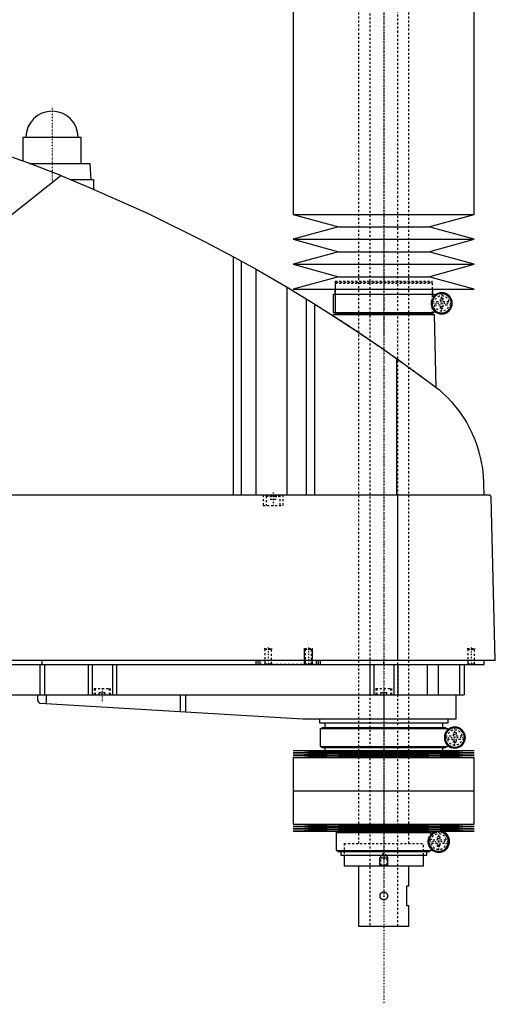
# Model space of a CAD drawing. Extents: x -156 to 906, y -136 to 719.
# Tile 4 of 5: x 669 to 906, y -136 to 353. Entities that reach past the tile are written whole.
import ezdxf

# ---------------------------------------------------------------- set-up
doc = ezdxf.new("R2010")
doc.units = 0
doc.linetypes.add('CENTER', pattern=[1.5, 0.45, -0.5, 0.05, -0.5])
doc.linetypes.add('DASHED', pattern=[2, 1, -1])
for name, color, linetype in [('AM_0', 7, 'CONTINUOUS'), ('AM_10', 7, 'CONTINUOUS'), ('AM_3', 7, 'DASHED'), ('AM_7', 7, 'CENTER')]:
    doc.layers.add(name, color=color, linetype=linetype)

msp = doc.modelspace()

# ---------------------------------------------------------------- linework, layer by layer
at = {"layer": 'AM_0', "color": 7, "linetype": 'CONTINUOUS'}
for p, q in [((805, 435.75), (805, 256.2)), ((895, 256.2), (895, 435.75)), ((670.5, 294.5), (670.5, 282.67)), ((670.5, 294.5), (699.5, 294.5)), ((699.5, 281.5), (699.5, 294.5)), ((673.65, 281.5), (704, 281.5)), ((704.5, 273.5), (704, 281.5)), ((545.22, 161.75), (689.33, 275.44)), ((694.16, 273.5), (705.65, 273.5)), ((705.65, 273.5), (705.65, 268.73)), ((805, 256.2), (827.5, 250)), ((805, 256.2), (895, 256.2)), ((872.5, 250), (895, 256.2)), ((827.5, 250), (805, 243.8)), ((827.5, 250), (872.5, 250)), ((895, 243.8), (872.5, 250)), ((805, 243.8), (827.5, 237.6)), ((805, 243.8), (895, 243.8)), ((872.5, 237.6), (895, 243.8)), ((775.22, 116.6), (775.22, 235.17)), ((775.22, 235.17), (786.56, 228.89)), ((827.5, 237.6), (805, 231.4)), ((827.5, 237.6), (872.5, 237.6)), ((895, 231.4), (872.5, 237.6)), ((779.22, 116.6), (779.22, 232.98)), ((805, 231.4), (827.5, 225.2)), ((805, 231.4), (895, 231.4)), ((872.5, 225.2), (895, 231.4)), ((786.56, 116.6), (786.56, 228.89)), ((786.56, 228.89), (801.96, 219.97)), ((827.5, 225.2), (805, 219)), ((827.5, 225.2), (872.5, 225.2)), ((895, 219), (872.5, 225.2)), ((801.96, 116.6), (801.96, 219.97)), ((801.96, 219.97), (815.65, 211.64)), ((805, 219), (895, 219)), ((824.85, 216.5), (824.85, 207.5)), ((824.85, 216.5), (875.15, 216.5)), ((825.65, 219), (825.65, 216.5)), ((874.35, 216.5), (874.35, 219)), ((875.15, 215.06), (875.15, 216.5)), ((811.52, 116.6), (811.52, 214.2)), ((815.65, 116.6), (815.65, 211.64)), ((874.16, 211), (874.16, 213)), ((824.83, 206.5), (824.81, 205.86)), ((824.83, 206.5), (875.17, 206.5)), ((824.85, 207.5), (875.15, 207.5)), ((825.65, 207.5), (825.65, 207)), ((825.65, 207), (874.35, 207)), ((825.83, 207), (825.83, 206.5)), ((874.17, 206.5), (874.17, 207)), ((874.35, 207), (874.35, 207.5)), ((875.15, 207.5), (875.15, 208.94)), ((876.04, 170.15), (875.17, 206.5)), ((856.53, 116.6), (856.53, 184.45)), ((899.63, 122.62), (899.77, 116.6)), ((902.45, 116.6), (332.05, 116.6)), ((857.01, 34.5), (857.01, 116.6)), ((905.5, 34.5), (903.45, 115.63)), ((905.5, 34.5), (328.96, 34.5)), ((680, 32.5), (680, 34.5)), ((786.5, 32.5), (786.5, 34.5)), ((787.5, 32.5), (787.5, 34.5)), ((788.5, 32.5), (788.5, 34.5)), ((816.5, 32.5), (816.5, 34.5)), ((817.5, 32.5), (817.5, 34.5)), ((818.5, 32.5), (818.5, 34.5)), ((850, 32.5), (850, 34.5)), ((900, 32.5), (900, 34.5)), ((360, 32.5), (900, 32.5)), ((678.85, 32.5), (678.85, 17.5)), ((681.18, 32.5), (681.18, 17.5)), ((703, 32.5), (703, 17.5)), ((705, 32.5), (705, 17.5)), ((715, 32.5), (715, 17.5)), ((717, 32.5), (717, 17.5)), ((843, 32.5), (843, 17.5)), ((845, 32.5), (845, 17.5)), ((855, 32.5), (855, 17.5)), ((857, 32.5), (857, 17.5)), ((871.56, 32.5), (871.56, 17.5)), ((877.09, 32.5), (877.09, 17.5)), ((887.69, 32.5), (887.69, 17.5)), ((890, 32.5), (890, 17.5)), ((582, 17.5), (890, 17.5)), ((677.8, 17.5), (677.8, 14.74)), ((682.14, 17.5), (682.14, 13.1)), ((748.68, 17.5), (748.68, 9.14)), ((751.33, 17.5), (751.33, 8.99)), ((850, 17.5), (850, 5.5)), ((886, 5.5), (886, 17.5)), ((679.14, 13.27), (809.7, 5.52)), ((810.3, 5.5), (886, 5.5)), ((818, 5.5), (818, 3.5)), ((882, 3.5), (882, 5.5)), ((818, 3.5), (882, 3.5)), ((818.35, 0.7), (818.35, -8.3)), ((818.35, 0.7), (881.65, 0.7)), ((819.15, 1.2), (819.15, 0.7)), ((819.15, 1.2), (880.85, 1.2)), ((820.65, 3.5), (820.65, 1.2)), ((879.35, 1.2), (879.35, 3.5)), ((880.85, 0.7), (880.85, 1.2)), ((881.65, -0.74), (881.65, 0.7)), ((880.87, -5.51), (880.87, -2.09)), ((818.35, -8.3), (881.65, -8.3)), ((819.15, -8.3), (819.15, -8.8)), ((819.15, -8.8), (880.85, -8.8)), ((820.65, -8.8), (820.65, -10.25)), ((879.35, -10.25), (879.35, -8.8)), ((880.85, -8.8), (880.85, -8.3)), ((881.65, -8.3), (881.65, -6.86)), ((805, -10.25), (827.5, -10.82)), ((805, -10.25), (895, -10.25)), ((827.5, -10.82), (805, -11.39)), ((805, -11.39), (827.5, -11.96)), ((805, -11.39), (895, -11.39)), ((827.5, -11.96), (805, -12.53)), ((805, -12.53), (827.5, -13.1)), ((805, -12.53), (895, -12.53)), ((827.5, -13.1), (805, -13.67)), ((805, -13.67), (805, -30.25)), ((805, -13.67), (895, -13.67)), ((827.5, -10.82), (872.5, -10.82)), ((827.5, -11.96), (872.5, -11.96)), ((827.5, -13.1), (872.5, -13.1)), ((872.5, -10.82), (895, -10.25)), ((895, -11.39), (872.5, -10.82)), ((872.5, -11.96), (895, -11.39)), ((895, -12.53), (872.5, -11.96)), ((872.5, -13.1), (895, -12.53)), ((895, -13.67), (872.5, -13.1)), ((895, -30.25), (895, -13.67)), ((805, -30.25), (895, -30.25)), ((805, -30.25), (805, -46.83)), ((805, -30.25), (895, -30.25)), ((895, -46.83), (895, -30.25)), ((805, -46.83), (827.5, -47.4)), ((805, -46.83), (895, -46.83)), ((827.5, -47.4), (805, -47.97)), ((805, -47.97), (827.5, -48.54)), ((805, -47.97), (895, -47.97)), ((827.5, -48.54), (805, -49.11)), ((827.5, -47.4), (872.5, -47.4)), ((827.5, -48.54), (872.5, -48.54)), ((872.5, -47.4), (895, -46.83)), ((895, -47.97), (872.5, -47.4)), ((872.5, -48.54), (895, -47.97)), ((895, -49.11), (872.5, -48.54)), ((805, -49.11), (827.5, -49.68)), ((805, -49.11), (895, -49.11)), ((827.5, -49.68), (805, -50.25)), ((805, -50.25), (895, -50.25)), ((826.35, -51), (826.35, -60)), ((826.35, -51), (873.65, -51)), ((827.15, -50.5), (827.15, -51)), ((827.15, -50.5), (872.85, -50.5)), ((827.5, -49.68), (872.5, -49.68)), ((828.65, -50.25), (828.65, -50.5)), ((871.35, -50.5), (871.35, -50.25)), ((872.5, -49.68), (895, -49.11)), ((895, -50.25), (872.5, -49.68)), ((872.85, -51), (872.85, -50.5)), ((873.65, -52.44), (873.65, -51)), ((872.59, -56.12), (872.59, -54.88)), ((873.65, -60), (873.65, -58.56)), ((826.35, -60), (873.65, -60)), ((827.15, -60), (827.15, -60.5)), ((827.15, -60.5), (872.85, -60.5)), ((828.65, -60.5), (828.65, -62.2)), ((828.65, -62.2), (871.35, -62.2)), ((830.25, -62.2), (830.25, -67.5)), ((869.75, -67.5), (869.75, -62.2)), ((871.35, -62.2), (871.35, -60.5)), ((872.85, -60.5), (872.85, -60)), ((830.25, -67.5), (869.75, -67.5)), ((837.5, -67.5), (837.5, -97.5)), ((862.5, -77.5), (862.5, -67.5)), ((861.5, -77.5), (862.5, -77.5)), ((861.5, -87.5), (861.5, -77.5)), ((862.5, -87.5), (861.5, -87.5)), ((862.5, -97.5), (862.5, -87.5)), ((837.5, -97.5), (862.5, -97.5))]:
    msp.add_line(p, q, dxfattribs=at)
for points in [[(689.33, 275.44, 0), (673.4, 281.59, 0), (641.19, 292.86, 0), (608.52, 302.74, 0), (592.03, 307.16, 0)], [(689.33, 275.44, 0), (703.96, 269.45, 0), (732.87, 256.58, 0), (761.24, 242.59, 0), (775.22, 235.17, 0)], [(815.65, 211.64, 0), (822.58, 207.29, 0), (836.3, 198.36, 0), (849.84, 189.16, 0), (856.53, 184.45, 0)], [(856.53, 184.45, 0), (857.18, 184, 0), (858.46, 183.08, 0), (859.75, 182.16, 0), (860.38, 181.7, 0), (861.02, 181.24, 0), (862.29, 180.33, 0), (863.54, 179.42, 0), (864.79, 178.51, 0), (866.03, 177.6, 0), (867.25, 176.7, 0), (867.86, 176.26, 0), (868.47, 175.81, 0), (869.67, 174.92, 0), (870.86, 174.04, 0), (872.03, 173.16, 0), (873.19, 172.3, 0), (874.33, 171.44, 0), (874.89, 171.01, 0), (875.45, 170.59, 0), (876.56, 169.75, 0), (877.65, 168.93, 0), (878.19, 168.52, 0)], [(878.19, 168.52, 0), (879.41, 167.42, 0), (881.74, 165.15, 0), (883.91, 162.81, 0), (884.94, 161.61, 0), (885.93, 160.4, 0), (887.8, 157.92, 0), (889.52, 155.41, 0), (891.09, 152.85, 0), (892.52, 150.27, 0), (893.8, 147.67, 0), (894.38, 146.37, 0), (894.93, 145.07, 0), (895.93, 142.48, 0), (896.8, 139.89, 0), (897.54, 137.32, 0), (898.16, 134.76, 0), (898.67, 132.21, 0), (898.88, 130.94, 0), (899.07, 129.67, 0), (899.26, 128.15, 0), (899.31, 127.72, 0), (899.35, 127.27, 0), (899.37, 127.05, 0), (899.39, 126.83, 0), (899.43, 126.37, 0), (899.47, 125.91, 0), (899.5, 125.44, 0), (899.53, 124.96, 0), (899.56, 124.47, 0), (899.58, 124.22, 0), (899.59, 123.97, 0), (899.61, 123.44, 0), (899.63, 122.9, 0), (899.63, 122.62, 0)], [(903.45, 115.63, 0), (903.45, 115.63, 0), (903.45, 115.63, 0), (903.45, 115.64, 0), (903.45, 115.64, 0), (903.45, 115.64, 0), (903.45, 115.65, 0), (903.45, 115.65, 0), (903.45, 115.66, 0), (903.45, 115.67, 0), (903.45, 115.67, 0), (903.45, 115.67, 0), (903.45, 115.68, 0), (903.45, 115.68, 0), (903.45, 115.69, 0), (903.45, 115.69, 0), (903.45, 115.7, 0), (903.44, 115.7, 0), (903.44, 115.71, 0), (903.44, 115.71, 0), (903.44, 115.71, 0), (903.44, 115.72, 0), (903.44, 115.72, 0), (903.44, 115.72, 0), (903.44, 115.73, 0), (903.44, 115.73, 0), (903.44, 115.74, 0), (903.44, 115.74, 0), (903.44, 115.74, 0), (903.44, 115.75, 0), (903.44, 115.75, 0), (903.44, 115.76, 0), (903.44, 115.76, 0), (903.44, 115.77, 0), (903.44, 115.77, 0), (903.43, 115.77, 0), (903.43, 115.78, 0), (903.43, 115.79, 0), (903.43, 115.82, 0), (903.42, 115.84, 0), (903.41, 115.87, 0), (903.41, 115.88, 0), (903.41, 115.89, 0), (903.4, 115.91, 0), (903.39, 115.93, 0), (903.39, 115.95, 0), (903.38, 115.97, 0), (903.37, 115.99, 0), (903.37, 116, 0), (903.36, 116.01, 0), (903.35, 116.03, 0), (903.35, 116.04, 0), (903.34, 116.05, 0), (903.34, 116.06, 0), (903.33, 116.08, 0), (903.32, 116.09, 0), (903.32, 116.1, 0), (903.31, 116.11, 0), (903.3, 116.12, 0), (903.3, 116.13, 0), (903.27, 116.18, 0), (903.21, 116.24, 0), (903.16, 116.3, 0), (903.1, 116.36, 0), (903.05, 116.4, 0), (903.02, 116.42, 0), (902.99, 116.44, 0), (902.93, 116.48, 0), (902.86, 116.51, 0), (902.8, 116.54, 0), (902.74, 116.56, 0), (902.67, 116.57, 0), (902.64, 116.58, 0), (902.61, 116.59, 0), (902.54, 116.6, 0), (902.48, 116.6, 0), (902.45, 116.6, 0)], [(677.8, 14.74, 0), (677.8, 14.74, 0), (677.8, 14.73, 0), (677.8, 14.73, 0), (677.8, 14.73, 0), (677.8, 14.73, 0), (677.8, 14.72, 0), (677.8, 14.72, 0), (677.81, 14.71, 0), (677.81, 14.7, 0), (677.81, 14.69, 0), (677.81, 14.69, 0), (677.81, 14.68, 0), (677.82, 14.67, 0), (677.82, 14.66, 0), (677.82, 14.65, 0), (677.83, 14.64, 0), (677.83, 14.62, 0), (677.83, 14.62, 0), (677.83, 14.61, 0), (677.84, 14.6, 0), (677.84, 14.58, 0), (677.84, 14.58, 0), (677.86, 14.53, 0), (677.89, 14.44, 0), (677.93, 14.34, 0), (677.98, 14.24, 0), (678.04, 14.14, 0), (678.11, 14.04, 0), (678.14, 13.99, 0), (678.18, 13.94, 0), (678.26, 13.84, 0), (678.35, 13.75, 0), (678.45, 13.66, 0), (678.56, 13.57, 0), (678.67, 13.49, 0), (678.73, 13.46, 0), (678.8, 13.42, 0), (678.93, 13.36, 0), (679.07, 13.3, 0), (679.14, 13.27, 0)], [(850, -84.5, 0), (849.97, -84.5, 0), (849.92, -84.5, 0), (849.86, -84.49, 0), (849.84, -84.49, 0), (849.81, -84.49, 0), (849.75, -84.48, 0), (849.7, -84.47, 0), (849.64, -84.46, 0), (849.59, -84.45, 0), (849.53, -84.44, 0), (849.51, -84.43, 0), (849.48, -84.42, 0), (849.43, -84.4, 0), (849.37, -84.38, 0), (849.32, -84.36, 0), (849.27, -84.34, 0), (849.22, -84.31, 0), (849.19, -84.3, 0), (849.17, -84.29, 0), (849.12, -84.26, 0), (849.07, -84.23, 0), (849.04, -84.22, 0), (849.02, -84.2, 0), (848.97, -84.17, 0), (848.93, -84.13, 0), (848.91, -84.12, 0), (848.88, -84.1, 0), (848.84, -84.06, 0), (848.8, -84.03, 0), (848.76, -83.99, 0), (848.72, -83.95, 0), (848.68, -83.91, 0), (848.66, -83.89, 0), (848.65, -83.87, 0), (848.61, -83.83, 0), (848.58, -83.79, 0), (848.54, -83.74, 0), (848.51, -83.7, 0), (848.48, -83.65, 0), (848.46, -83.63, 0), (848.45, -83.6, 0), (848.42, -83.56, 0), (848.39, -83.51, 0), (848.37, -83.46, 0), (848.34, -83.4, 0), (848.32, -83.35, 0), (848.31, -83.33, 0), (848.29, -83.3, 0), (848.27, -83.25, 0), (848.25, -83.19, 0), (848.24, -83.14, 0), (848.22, -83.08, 0), (848.21, -83.03, 0), (848.2, -83, 0), (848.19, -82.97, 0), (848.18, -82.92, 0), (848.17, -82.86, 0), (848.16, -82.8, 0), (848.15, -82.75, 0), (848.15, -82.69, 0), (848.15, -82.66, 0), (848.14, -82.64, 0), (848.14, -82.58, 0), (848.14, -82.53, 0), (848.14, -82.5, 0), (848.14, -82.47, 0), (848.14, -82.42, 0), (848.14, -82.36, 0), (848.15, -82.34, 0), (848.15, -82.31, 0), (848.15, -82.25, 0), (848.16, -82.2, 0), (848.17, -82.14, 0), (848.18, -82.08, 0), (848.19, -82.03, 0), (848.2, -82, 0), (848.21, -81.97, 0), (848.22, -81.92, 0), (848.24, -81.86, 0), (848.25, -81.81, 0), (848.27, -81.75, 0), (848.29, -81.7, 0), (848.31, -81.67, 0), (848.32, -81.65, 0), (848.34, -81.6, 0), (848.37, -81.54, 0), (848.39, -81.49, 0), (848.42, -81.44, 0), (848.45, -81.4, 0), (848.46, -81.37, 0), (848.48, -81.35, 0), (848.51, -81.3, 0), (848.54, -81.26, 0), (848.58, -81.21, 0), (848.61, -81.17, 0), (848.65, -81.13, 0), (848.66, -81.11, 0), (848.68, -81.09, 0), (848.72, -81.05, 0), (848.76, -81.01, 0), (848.8, -80.97, 0), (848.84, -80.94, 0), (848.88, -80.9, 0), (848.91, -80.88, 0), (848.93, -80.87, 0), (848.97, -80.83, 0), (849.02, -80.8, 0), (849.04, -80.78, 0), (849.07, -80.77, 0), (849.12, -80.74, 0), (849.17, -80.71, 0), (849.19, -80.7, 0), (849.22, -80.69, 0), (849.27, -80.66, 0), (849.32, -80.64, 0), (849.37, -80.62, 0), (849.43, -80.6, 0), (849.48, -80.58, 0), (849.51, -80.57, 0), (849.53, -80.56, 0), (849.59, -80.55, 0), (849.64, -80.54, 0), (849.7, -80.53, 0), (849.75, -80.52, 0), (849.81, -80.51, 0), (849.84, -80.51, 0), (849.86, -80.51, 0), (849.92, -80.5, 0), (849.97, -80.5, 0), (850, -80.5, 0)], [(850, -80.5, 0), (850.03, -80.5, 0), (850.08, -80.5, 0), (850.14, -80.51, 0), (850.16, -80.51, 0), (850.19, -80.51, 0), (850.25, -80.52, 0), (850.3, -80.53, 0), (850.36, -80.54, 0), (850.41, -80.55, 0), (850.47, -80.56, 0), (850.49, -80.57, 0), (850.52, -80.58, 0), (850.57, -80.6, 0), (850.63, -80.62, 0), (850.68, -80.64, 0), (850.73, -80.66, 0), (850.78, -80.69, 0), (850.81, -80.7, 0), (850.83, -80.71, 0), (850.88, -80.74, 0), (850.93, -80.77, 0), (850.96, -80.78, 0), (850.98, -80.8, 0), (851.03, -80.83, 0), (851.07, -80.87, 0), (851.09, -80.88, 0), (851.12, -80.9, 0), (851.16, -80.94, 0), (851.2, -80.97, 0), (851.24, -81.01, 0), (851.28, -81.05, 0), (851.32, -81.09, 0), (851.34, -81.11, 0), (851.35, -81.13, 0), (851.39, -81.17, 0), (851.42, -81.21, 0), (851.46, -81.26, 0), (851.49, -81.3, 0), (851.52, -81.35, 0), (851.54, -81.37, 0), (851.55, -81.4, 0), (851.58, -81.44, 0), (851.61, -81.49, 0), (851.63, -81.54, 0), (851.66, -81.6, 0), (851.68, -81.65, 0), (851.69, -81.67, 0), (851.71, -81.7, 0), (851.73, -81.75, 0), (851.75, -81.81, 0), (851.76, -81.86, 0), (851.78, -81.92, 0), (851.79, -81.97, 0), (851.8, -82, 0), (851.81, -82.03, 0), (851.82, -82.09, 0), (851.83, -82.14, 0), (851.84, -82.2, 0), (851.85, -82.25, 0), (851.85, -82.31, 0), (851.85, -82.34, 0), (851.86, -82.36, 0), (851.86, -82.42, 0), (851.86, -82.47, 0), (851.86, -82.5, 0), (851.86, -82.53, 0), (851.86, -82.58, 0), (851.86, -82.64, 0), (851.85, -82.66, 0), (851.85, -82.69, 0), (851.85, -82.75, 0), (851.84, -82.8, 0), (851.83, -82.86, 0), (851.82, -82.92, 0), (851.81, -82.97, 0), (851.8, -83, 0), (851.79, -83.03, 0), (851.78, -83.08, 0), (851.76, -83.14, 0), (851.75, -83.19, 0), (851.73, -83.25, 0), (851.7, -83.3, 0), (851.69, -83.33, 0), (851.68, -83.35, 0), (851.66, -83.41, 0), (851.63, -83.46, 0), (851.61, -83.51, 0), (851.58, -83.56, 0), (851.55, -83.61, 0), (851.53, -83.63, 0), (851.52, -83.65, 0), (851.49, -83.7, 0), (851.46, -83.74, 0), (851.42, -83.79, 0), (851.39, -83.83, 0), (851.35, -83.87, 0), (851.34, -83.89, 0), (851.32, -83.91, 0), (851.28, -83.95, 0), (851.24, -83.99, 0), (851.2, -84.03, 0), (851.16, -84.06, 0), (851.11, -84.1, 0), (851.09, -84.12, 0), (851.07, -84.13, 0), (851.02, -84.17, 0), (850.98, -84.2, 0), (850.95, -84.22, 0), (850.93, -84.23, 0), (850.88, -84.26, 0), (850.83, -84.29, 0), (850.81, -84.3, 0), (850.78, -84.31, 0), (850.73, -84.34, 0), (850.68, -84.36, 0), (850.63, -84.38, 0), (850.57, -84.4, 0), (850.52, -84.42, 0), (850.49, -84.43, 0), (850.46, -84.44, 0), (850.41, -84.45, 0), (850.36, -84.46, 0), (850.3, -84.47, 0), (850.25, -84.48, 0), (850.19, -84.49, 0), (850.16, -84.49, 0), (850.14, -84.49, 0), (850.08, -84.5, 0), (850.03, -84.5, 0), (850, -84.5, 0)]]:
    msp.add_polyline3d(points, dxfattribs=at)
for centre, radius, start, end in [((685, 294.5), 13, 0, 180), ((878.85, 212), 4.8, 192.0755, 167.9245), ((878.85, 212), 5.25, 225.1897, 134.8103), ((810.3, 15.5), 10, 266.6, 270), ((885.35, -3.8), 4.8, 200.9129, 159.0871), ((885.35, -3.8), 5.25, 225.1897, 134.8103), ((877.35, -55.5), 4.8, 187.4315, 172.5685), ((877.35, -55.5), 5.37, 102.3808, 133.5014), ((877.35, -55.5), 5.38, 226.4986, 77.6192)]:
    msp.add_arc(centre, radius, start, end, dxfattribs=at)
at = {"layer": 'AM_10', "color": 7, "linetype": 'CONTINUOUS'}
for p, q in [((810.5, 32.5), (810.5, 40.5)), ((814.5, 32.5), (814.5, 40.5)), ((848.38, -62.84), (848, -63.5)), ((848, -67.5), (848, -63.5)), ((848, -63.5), (852, -63.5)), ((851.62, -62.84), (852, -63.5)), ((852, -67.5), (852, -63.5))]:
    msp.add_line(p, q, dxfattribs=at)
at = {"layer": 'AM_3', "color": 6, "linetype": 'DASHED'}
for p, q in [((843, 680), (843, -97.5)), ((857, -97.5), (857, 680)), ((837.5, 664.5), (837.5, -56.5)), ((862.5, -56.5), (862.5, 664.5)), ((825.83, 223), (825.83, 207)), ((825.83, 223), (874.17, 223)), ((826.33, 222.5), (825.83, 222)), ((825.83, 222), (825.83, 207)), ((825.83, 222), (874.17, 222)), ((826.33, 222.5), (873.67, 222.5)), ((874.17, 222), (873.67, 222.5)), ((874.17, 207), (874.17, 223)), ((874.17, 207), (874.17, 222)), ((874.07, 212.9), (878.25, 212.9)), ((878.25, 211.1), (874.07, 211.1)), ((874.16, 213), (874.16, 214.35)), ((874.16, 209.65), (874.16, 211)), ((878.25, 214.5), (879.45, 214.5)), ((878.25, 212.9), (878.25, 214.5)), ((878.25, 209.5), (878.25, 211.1)), ((879.45, 214.5), (879.45, 212.9)), ((879.45, 212.9), (883.63, 212.9)), ((879.45, 211.1), (879.45, 209.5)), ((883.63, 211.1), (879.45, 211.1)), ((879.45, 209.5), (878.25, 209.5)), ((790, 116.6), (790, 111.6)), ((791.9, 116.6), (791.5, 116.2)), ((791.5, 116.2), (791.5, 111.6)), ((791.5, 116.2), (798.5, 116.2)), ((793.5, 116.6), (793.5, 114.6)), ((793.5, 114.6), (796.5, 114.6)), ((795, 116.6), (795, 114.6)), ((796.5, 116.6), (796.5, 114.6)), ((798.5, 116.2), (798.1, 116.6)), ((798.5, 111.6), (798.5, 116.2)), ((800, 111.6), (800, 116.6)), ((790, 111.6), (800, 111.6)), ((790.5, 40.5), (790.88, 40.12)), ((790.5, 40.5), (794.5, 40.5)), ((790.88, 40.12), (790.88, 32.88)), ((790.88, 40.12), (794.12, 40.12)), ((794.12, 40.12), (794.5, 40.5)), ((794.12, 32.88), (794.12, 40.12)), ((810.5, 40.5), (810.88, 40.12)), ((810.5, 40.5), (814.5, 40.5)), ((810.88, 40.12), (810.88, 32.88)), ((810.88, 40.12), (814.12, 40.12)), ((814.12, 40.12), (814.5, 40.5)), ((814.12, 32.88), (814.12, 40.12)), ((891.5, 40.5), (891.88, 40.12)), ((891.5, 40.5), (895.5, 40.5)), ((891.88, 40.12), (891.88, 32.88)), ((891.88, 40.12), (895.12, 40.12)), ((895.12, 40.12), (895.5, 40.5)), ((895.12, 32.88), (895.12, 40.12)), ((817.5, 32.5), (788.5, 32.5)), ((790.88, 32.88), (790.5, 32.5)), ((790.88, 32.88), (794.12, 32.88)), ((794.5, 32.5), (794.12, 32.88)), ((810.88, 32.88), (810.5, 32.5)), ((810.88, 32.88), (814.12, 32.88)), ((814.5, 32.5), (814.12, 32.88)), ((891.88, 32.88), (891.5, 32.5)), ((891.88, 32.88), (895.12, 32.88)), ((895.5, 32.5), (895.12, 32.88)), ((706, 20.5), (706, 17.5)), ((706, 20.5), (714, 20.5)), ((706.5, 20.5), (706.5, 17.5)), ((713.5, 17.5), (713.5, 20.5)), ((714, 17.5), (714, 20.5)), ((846, 20.5), (846, 17.5)), ((846, 20.5), (854, 20.5)), ((846.5, 20.5), (846.5, 17.5)), ((853.5, 17.5), (853.5, 20.5)), ((854, 17.5), (854, 20.5)), ((711.5, 18.5), (708.5, 18.5)), ((708.5, 17.5), (708.5, 18.5)), ((710, 17.5), (710, 18.5)), ((711.5, 17.5), (711.5, 18.5)), ((851.5, 18.5), (848.5, 18.5)), ((848.5, 17.5), (848.5, 18.5)), ((850, 17.5), (850, 18.5)), ((851.5, 17.5), (851.5, 18.5)), ((880.57, -2.9), (884.75, -2.9)), ((884.75, -4.7), (880.57, -4.7)), ((880.87, -2.09), (880.87, -1.07)), ((884.75, -1.3), (885.95, -1.3)), ((884.75, -2.9), (884.75, -1.3)), ((884.75, -6.3), (884.75, -4.7)), ((885.95, -1.3), (885.95, -2.9)), ((885.95, -2.9), (890.13, -2.9)), ((885.95, -4.7), (885.95, -6.3)), ((890.13, -4.7), (885.95, -4.7)), ((880.87, -6.53), (880.87, -5.51)), ((885.95, -6.3), (884.75, -6.3)), ((872.59, -54.88), (872.59, -53)), ((876.75, -53), (877.95, -53)), ((876.75, -54.6), (876.75, -53)), ((877.95, -53), (877.95, -54.6)), ((830.25, -56.5), (869.75, -56.5)), ((830.25, -56.5), (830.25, -62.2)), ((830.25, -56.5), (869.75, -56.5)), ((869.75, -62.2), (869.75, -56.5)), ((872.44, -54.6), (876.75, -54.6)), ((876.75, -56.4), (872.44, -56.4)), ((872.59, -58), (872.59, -56.12)), ((876.75, -58), (876.75, -56.4)), ((877.95, -58), (876.75, -58)), ((877.95, -54.6), (882.26, -54.6)), ((877.95, -56.4), (877.95, -58)), ((882.26, -56.4), (877.95, -56.4)), ((850, -61.5), (848.38, -62.44)), ((848.38, -62.44), (848.38, -67.12)), ((848.38, -62.44), (851.62, -62.44)), ((851.62, -62.44), (850, -61.5)), ((851.62, -67.12), (851.62, -62.44)), ((848.38, -67.12), (848, -67.5)), ((848.38, -67.12), (851.62, -67.12)), ((852, -67.5), (851.62, -67.12))]:
    msp.add_line(p, q, dxfattribs=at)
for points in [[(874.16, 214.35, 0), (874.11, 214.26, 0), (874.06, 214.16, 0), (874.05, 214.12, 0), (874.03, 214.09, 0), (874.03, 214.07, 0), (874.02, 214.06, 0), (874.01, 214.02, 0), (873.99, 213.99, 0), (873.98, 213.96, 0), (873.96, 213.92, 0), (873.95, 213.88, 0), (873.94, 213.87, 0), (873.94, 213.85, 0), (873.92, 213.81, 0), (873.91, 213.77, 0), (873.9, 213.76, 0), (873.9, 213.74, 0), (873.88, 213.7, 0), (873.87, 213.66, 0), (873.86, 213.64, 0), (873.86, 213.62, 0), (873.84, 213.58, 0), (873.83, 213.54, 0), (873.82, 213.5, 0), (873.81, 213.46, 0), (873.8, 213.42, 0), (873.79, 213.4, 0), (873.78, 213.38, 0), (873.77, 213.33, 0), (873.76, 213.29, 0), (873.75, 213.25, 0), (873.74, 213.2, 0), (873.73, 213.16, 0), (873.72, 213.13, 0), (873.72, 213.11, 0), (873.71, 213.06, 0), (873.7, 213.01, 0), (873.69, 212.96, 0), (873.68, 212.91, 0), (873.67, 212.86, 0), (873.67, 212.83, 0), (873.66, 212.8, 0), (873.65, 212.75, 0), (873.65, 212.7, 0), (873.64, 212.64, 0), (873.63, 212.59, 0), (873.63, 212.53, 0), (873.62, 212.5, 0), (873.62, 212.48, 0), (873.62, 212.42, 0), (873.61, 212.36, 0), (873.61, 212.31, 0), (873.61, 212.25, 0), (873.6, 212.19, 0), (873.6, 212.17, 0), (873.6, 212.14, 0), (873.6, 212.08, 0), (873.6, 212.03, 0), (873.6, 212, 0), (873.6, 211.97, 0), (873.6, 211.92, 0), (873.6, 211.86, 0), (873.6, 211.83, 0), (873.6, 211.81, 0), (873.61, 211.75, 0), (873.61, 211.69, 0), (873.61, 211.64, 0), (873.62, 211.58, 0), (873.62, 211.52, 0), (873.62, 211.5, 0), (873.63, 211.47, 0), (873.63, 211.41, 0), (873.64, 211.36, 0), (873.65, 211.3, 0), (873.65, 211.25, 0), (873.66, 211.2, 0), (873.67, 211.17, 0), (873.67, 211.14, 0), (873.68, 211.09, 0), (873.69, 211.04, 0), (873.7, 210.99, 0), (873.71, 210.94, 0), (873.72, 210.89, 0), (873.72, 210.87, 0), (873.73, 210.84, 0), (873.74, 210.8, 0), (873.75, 210.75, 0), (873.76, 210.71, 0), (873.77, 210.67, 0), (873.78, 210.62, 0), (873.79, 210.6, 0), (873.8, 210.58, 0), (873.81, 210.54, 0), (873.82, 210.5, 0), (873.83, 210.46, 0), (873.84, 210.42, 0), (873.86, 210.38, 0), (873.86, 210.36, 0), (873.87, 210.34, 0), (873.88, 210.3, 0), (873.9, 210.26, 0), (873.9, 210.24, 0), (873.91, 210.23, 0), (873.92, 210.19, 0), (873.94, 210.15, 0), (873.94, 210.13, 0), (873.95, 210.12, 0), (873.96, 210.08, 0), (873.98, 210.04, 0), (873.99, 210.01, 0), (874.01, 209.98, 0), (874.02, 209.94, 0), (874.03, 209.93, 0), (874.03, 209.91, 0), (874.05, 209.88, 0), (874.06, 209.84, 0), (874.11, 209.74, 0), (874.16, 209.65, 0)], [(875.15, 215.06, 0), (875.15, 215.06, 0), (875.14, 215.05, 0), (875.13, 215.03, 0), (875.12, 215.02, 0), (875.11, 215, 0), (875.08, 214.97, 0), (875.04, 214.92, 0), (875, 214.86, 0), (874.95, 214.79, 0), (874.89, 214.71, 0), (874.86, 214.67, 0), (874.83, 214.62, 0), (874.76, 214.51, 0), (874.68, 214.38, 0), (874.61, 214.24, 0), (874.52, 214.08, 0), (874.48, 213.98, 0), (874.46, 213.95, 0), (874.45, 213.92, 0), (874.44, 213.9, 0), (874.43, 213.88, 0), (874.42, 213.85, 0), (874.41, 213.82, 0), (874.4, 213.8, 0), (874.39, 213.78, 0), (874.38, 213.75, 0), (874.37, 213.71, 0), (874.36, 213.69, 0), (874.35, 213.67, 0), (874.34, 213.64, 0), (874.32, 213.6, 0), (874.31, 213.56, 0), (874.3, 213.52, 0), (874.28, 213.47, 0), (874.28, 213.45, 0), (874.27, 213.43, 0), (874.25, 213.39, 0), (874.24, 213.34, 0), (874.23, 213.29, 0), (874.21, 213.25, 0), (874.2, 213.2, 0), (874.19, 213.17, 0), (874.19, 213.14, 0), (874.17, 213.09, 0), (874.16, 213.03, 0), (874.16, 213, 0)], [(874.16, 211, 0), (874.16, 210.97, 0), (874.17, 210.91, 0), (874.19, 210.86, 0), (874.19, 210.83, 0), (874.2, 210.8, 0), (874.21, 210.75, 0), (874.23, 210.71, 0), (874.24, 210.66, 0), (874.25, 210.61, 0), (874.27, 210.57, 0), (874.28, 210.55, 0), (874.28, 210.53, 0), (874.3, 210.48, 0), (874.31, 210.44, 0), (874.32, 210.4, 0), (874.34, 210.36, 0), (874.35, 210.33, 0), (874.36, 210.31, 0), (874.37, 210.29, 0), (874.38, 210.25, 0), (874.39, 210.22, 0), (874.4, 210.2, 0), (874.41, 210.18, 0), (874.42, 210.15, 0), (874.43, 210.12, 0), (874.44, 210.1, 0), (874.45, 210.08, 0), (874.46, 210.05, 0), (874.48, 210.02, 0), (874.52, 209.92, 0), (874.61, 209.76, 0), (874.68, 209.62, 0), (874.76, 209.49, 0), (874.83, 209.38, 0), (874.86, 209.33, 0), (874.89, 209.29, 0), (874.95, 209.21, 0), (875, 209.14, 0), (875.04, 209.08, 0), (875.08, 209.03, 0), (875.11, 209, 0), (875.12, 208.98, 0), (875.13, 208.97, 0), (875.14, 208.95, 0), (875.15, 208.94, 0), (875.15, 208.94, 0)], [(824.81, 205.86, 0), (824.81, 205.86, 0), (824.84, 205.85, 0), (824.89, 205.81, 0), (824.92, 205.79, 0), (824.97, 205.76, 0), (825.07, 205.7, 0), (825.2, 205.62, 0), (825.35, 205.52, 0), (825.53, 205.4, 0), (825.74, 205.27, 0), (825.86, 205.19, 0), (825.98, 205.12, 0), (826.23, 204.95, 0), (826.52, 204.77, 0), (826.82, 204.57, 0), (827.15, 204.36, 0), (827.5, 204.13, 0), (827.68, 204.02, 0), (827.87, 203.89, 0), (828.26, 203.64, 0), (828.67, 203.38, 0), (828.88, 203.24, 0), (829.09, 203.1, 0), (829.53, 202.81, 0), (829.99, 202.52, 0), (830.22, 202.37, 0), (830.46, 202.21, 0), (830.93, 201.9, 0), (831.42, 201.58, 0), (831.91, 201.26, 0), (832.43, 200.92, 0), (832.95, 200.58, 0), (833.22, 200.4, 0), (833.5, 200.22, 0), (834.05, 199.85, 0), (834.62, 199.48, 0), (835.21, 199.09, 0), (835.8, 198.69, 0), (836.41, 198.29, 0), (836.72, 198.09, 0), (837.03, 197.88, 0), (837.66, 197.46, 0), (838.29, 197.03, 0), (838.94, 196.6, 0), (839.59, 196.16, 0), (840.25, 195.72, 0), (840.58, 195.5, 0), (840.91, 195.27, 0), (841.58, 194.82, 0), (842.26, 194.36, 0), (842.93, 193.9, 0), (843.61, 193.44, 0), (844.3, 192.98, 0), (844.64, 192.74, 0), (844.98, 192.51, 0), (845.66, 192.04, 0), (846.34, 191.58, 0), (847.02, 191.11, 0), (847.69, 190.65, 0), (848.36, 190.18, 0), (848.69, 189.95, 0), (849.03, 189.72, 0), (849.68, 189.26, 0), (850.34, 188.81, 0), (850.67, 188.58, 0), (851, 188.35, 0), (851.66, 187.89, 0), (852.33, 187.42, 0), (852.66, 187.18, 0), (853, 186.95, 0), (853.67, 186.47, 0), (854.35, 186, 0), (855.03, 185.52, 0), (855.7, 185.04, 0), (856.38, 184.56, 0), (856.72, 184.32, 0), (857.05, 184.08, 0), (857.73, 183.6, 0), (858.39, 183.13, 0), (859.06, 182.65, 0), (859.72, 182.18, 0), (860.37, 181.71, 0), (860.7, 181.47, 0), (861.02, 181.24, 0), (861.67, 180.78, 0), (862.3, 180.32, 0), (862.93, 179.86, 0), (863.54, 179.42, 0), (864.15, 178.97, 0), (864.45, 178.76, 0), (864.75, 178.54, 0), (865.34, 178.11, 0), (865.91, 177.69, 0), (866.47, 177.28, 0), (867.02, 176.87, 0), (867.56, 176.48, 0), (867.82, 176.28, 0), (868.08, 176.09, 0), (868.59, 175.72, 0), (869.08, 175.35, 0), (869.57, 175, 0), (870.04, 174.64, 0), (870.51, 174.3, 0), (870.74, 174.12, 0), (870.97, 173.96, 0), (871.41, 173.63, 0), (871.84, 173.3, 0), (872.05, 173.15, 0), (872.26, 172.99, 0), (872.66, 172.7, 0), (873.04, 172.41, 0), (873.22, 172.27, 0), (873.4, 172.14, 0), (873.74, 171.88, 0), (874.06, 171.64, 0), (874.36, 171.41, 0), (874.64, 171.21, 0), (874.89, 171.02, 0), (875.01, 170.93, 0), (875.12, 170.84, 0), (875.32, 170.69, 0), (875.5, 170.55, 0), (875.66, 170.44, 0), (875.78, 170.34, 0), (875.89, 170.26, 0), (875.93, 170.23, 0), (875.96, 170.21, 0), (876.01, 170.17, 0), (876.04, 170.15, 0), (876.04, 170.15, 0)], [(880.34, -2.22, 0), (880.34, -2.23, 0), (880.34, -2.24, 0), (880.33, -2.26, 0), (880.33, -2.27, 0), (880.33, -2.28, 0), (880.32, -2.29, 0), (880.32, -2.31, 0), (880.31, -2.33, 0), (880.31, -2.35, 0), (880.3, -2.37, 0), (880.3, -2.38, 0), (880.3, -2.39, 0), (880.3, -2.41, 0), (880.29, -2.44, 0), (880.29, -2.46, 0), (880.28, -2.48, 0), (880.28, -2.51, 0), (880.28, -2.52, 0), (880.27, -2.53, 0), (880.27, -2.56, 0), (880.27, -2.58, 0), (880.26, -2.59, 0), (880.26, -2.61, 0), (880.26, -2.63, 0), (880.25, -2.66, 0), (880.25, -2.67, 0), (880.25, -2.69, 0), (880.25, -2.71, 0), (880.24, -2.74, 0), (880.24, -2.77, 0), (880.24, -2.8, 0), (880.23, -2.83, 0), (880.23, -2.84, 0), (880.23, -2.86, 0), (880.23, -2.89, 0), (880.23, -2.92, 0), (880.22, -2.95, 0), (880.22, -2.98, 0), (880.22, -3.02, 0), (880.22, -3.03, 0), (880.22, -3.05, 0), (880.21, -3.08, 0), (880.21, -3.11, 0), (880.21, -3.15, 0), (880.21, -3.18, 0), (880.2, -3.21, 0), (880.2, -3.23, 0), (880.2, -3.25, 0), (880.2, -3.28, 0), (880.2, -3.31, 0), (880.19, -3.43, 0), (880.19, -3.64, 0), (880.19, -3.74, 0), (880.19, -3.84, 0), (880.19, -4.04, 0), (880.2, -4.25, 0), (880.2, -4.37, 0), (880.21, -4.4, 0), (880.21, -4.43, 0), (880.21, -4.45, 0), (880.21, -4.47, 0), (880.21, -4.5, 0), (880.21, -4.53, 0), (880.22, -4.56, 0), (880.22, -4.6, 0), (880.22, -4.63, 0), (880.22, -4.65, 0), (880.22, -4.66, 0), (880.23, -4.7, 0), (880.23, -4.73, 0), (880.23, -4.76, 0), (880.24, -4.79, 0), (880.24, -4.83, 0), (880.24, -4.84, 0), (880.24, -4.86, 0), (880.25, -4.89, 0), (880.25, -4.92, 0), (880.25, -4.93, 0), (880.26, -4.95, 0), (880.26, -4.98, 0), (880.26, -5.01, 0), (880.27, -5.03, 0), (880.27, -5.04, 0), (880.27, -5.07, 0), (880.28, -5.1, 0), (880.28, -5.12, 0), (880.29, -5.15, 0), (880.29, -5.18, 0), (880.3, -5.19, 0), (880.3, -5.2, 0), (880.3, -5.23, 0), (880.31, -5.25, 0), (880.31, -5.27, 0), (880.32, -5.29, 0), (880.32, -5.31, 0), (880.33, -5.32, 0), (880.33, -5.33, 0), (880.34, -5.35, 0), (880.34, -5.37, 0), (880.34, -5.38, 0)], [(880.87, -1.07, 0), (880.85, -1.09, 0), (880.82, -1.14, 0), (880.8, -1.19, 0), (880.78, -1.21, 0), (880.77, -1.24, 0), (880.74, -1.29, 0), (880.71, -1.35, 0), (880.68, -1.41, 0), (880.65, -1.46, 0), (880.62, -1.53, 0), (880.6, -1.56, 0), (880.59, -1.59, 0), (880.56, -1.65, 0), (880.53, -1.72, 0), (880.5, -1.79, 0), (880.47, -1.86, 0), (880.44, -1.94, 0), (880.43, -1.98, 0), (880.41, -2.02, 0), (880.38, -2.1, 0), (880.36, -2.18, 0), (880.34, -2.22, 0)], [(881.65, -0.74, 0), (881.65, -0.74, 0), (881.64, -0.75, 0), (881.63, -0.76, 0), (881.63, -0.77, 0), (881.62, -0.78, 0), (881.6, -0.81, 0), (881.57, -0.84, 0), (881.53, -0.89, 0), (881.5, -0.94, 0), (881.45, -1, 0), (881.43, -1.03, 0), (881.41, -1.06, 0), (881.35, -1.14, 0), (881.3, -1.23, 0), (881.24, -1.33, 0), (881.17, -1.43, 0), (881.11, -1.55, 0), (881.07, -1.62, 0), (881.04, -1.69, 0), (880.97, -1.83, 0), (880.9, -2, 0), (880.87, -2.09, 0)], [(880.34, -5.38, 0), (880.36, -5.42, 0), (880.38, -5.5, 0), (880.41, -5.58, 0), (880.43, -5.62, 0), (880.44, -5.66, 0), (880.47, -5.74, 0), (880.5, -5.81, 0), (880.53, -5.88, 0), (880.56, -5.95, 0), (880.59, -6.01, 0), (880.6, -6.04, 0), (880.62, -6.07, 0), (880.65, -6.14, 0), (880.68, -6.19, 0), (880.71, -6.25, 0), (880.74, -6.31, 0), (880.77, -6.36, 0), (880.78, -6.39, 0), (880.8, -6.41, 0), (880.82, -6.46, 0), (880.85, -6.51, 0), (880.87, -6.53, 0)], [(880.87, -5.51, 0), (880.9, -5.6, 0), (880.97, -5.77, 0), (881.04, -5.91, 0), (881.07, -5.98, 0), (881.11, -6.05, 0), (881.17, -6.17, 0), (881.24, -6.27, 0), (881.3, -6.37, 0), (881.35, -6.46, 0), (881.41, -6.54, 0), (881.43, -6.57, 0), (881.45, -6.6, 0), (881.5, -6.66, 0), (881.53, -6.71, 0), (881.57, -6.76, 0), (881.6, -6.79, 0), (881.62, -6.82, 0), (881.63, -6.83, 0), (881.63, -6.84, 0), (881.64, -6.85, 0), (881.65, -6.86, 0), (881.65, -6.86, 0)], [(872.59, -53, 0), (872.54, -53.1, 0), (872.49, -53.21, 0), (872.47, -53.25, 0), (872.45, -53.28, 0), (872.45, -53.3, 0), (872.44, -53.32, 0), (872.42, -53.35, 0), (872.41, -53.39, 0), (872.39, -53.43, 0), (872.38, -53.46, 0), (872.36, -53.5, 0), (872.35, -53.52, 0), (872.35, -53.54, 0), (872.33, -53.58, 0), (872.32, -53.62, 0), (872.31, -53.64, 0), (872.3, -53.66, 0), (872.29, -53.7, 0), (872.27, -53.74, 0), (872.26, -53.76, 0), (872.26, -53.78, 0), (872.24, -53.82, 0), (872.23, -53.87, 0), (872.22, -53.91, 0), (872.2, -53.95, 0), (872.19, -54, 0), (872.18, -54.02, 0), (872.18, -54.04, 0), (872.16, -54.09, 0), (872.15, -54.13, 0), (872.14, -54.18, 0), (872.13, -54.23, 0), (872.12, -54.28, 0), (872.11, -54.3, 0), (872.1, -54.33, 0), (872.09, -54.38, 0), (872.08, -54.43, 0), (872.07, -54.49, 0), (872.06, -54.54, 0), (872.05, -54.6, 0), (872.05, -54.62, 0), (872.04, -54.65, 0), (872.03, -54.71, 0), (872.03, -54.77, 0), (872.02, -54.82, 0), (872.01, -54.88, 0), (872, -54.94, 0), (872, -54.97, 0), (872, -55, 0), (871.99, -55.06, 0), (871.99, -55.12, 0), (871.98, -55.18, 0), (871.98, -55.24, 0), (871.98, -55.3, 0), (871.98, -55.33, 0), (871.98, -55.35, 0), (871.98, -55.41, 0), (871.98, -55.47, 0), (871.98, -55.5, 0), (871.98, -55.53, 0), (871.98, -55.59, 0), (871.98, -55.65, 0), (871.98, -55.67, 0), (871.98, -55.7, 0), (871.98, -55.76, 0), (871.98, -55.82, 0), (871.99, -55.88, 0), (871.99, -55.94, 0), (872, -56, 0), (872, -56.03, 0), (872, -56.06, 0), (872.01, -56.12, 0), (872.02, -56.18, 0), (872.03, -56.23, 0), (872.03, -56.29, 0), (872.04, -56.35, 0), (872.05, -56.38, 0), (872.05, -56.4, 0), (872.06, -56.46, 0), (872.07, -56.51, 0), (872.08, -56.57, 0), (872.09, -56.62, 0), (872.1, -56.67, 0), (872.11, -56.7, 0), (872.12, -56.72, 0), (872.13, -56.77, 0), (872.14, -56.82, 0), (872.15, -56.87, 0), (872.16, -56.91, 0), (872.18, -56.96, 0), (872.18, -56.98, 0), (872.19, -57, 0), (872.2, -57.05, 0), (872.22, -57.09, 0), (872.23, -57.13, 0), (872.24, -57.18, 0), (872.26, -57.22, 0), (872.26, -57.24, 0), (872.27, -57.26, 0), (872.29, -57.3, 0), (872.3, -57.34, 0), (872.31, -57.36, 0), (872.32, -57.38, 0), (872.33, -57.42, 0), (872.35, -57.46, 0), (872.35, -57.48, 0), (872.36, -57.5, 0), (872.38, -57.54, 0), (872.39, -57.57, 0), (872.41, -57.61, 0), (872.42, -57.65, 0), (872.44, -57.68, 0), (872.45, -57.7, 0), (872.45, -57.72, 0), (872.47, -57.75, 0), (872.49, -57.79, 0), (872.54, -57.9, 0), (872.59, -58, 0)], [(873.65, -52.44, 0), (873.65, -52.44, 0), (873.64, -52.45, 0), (873.63, -52.47, 0), (873.61, -52.49, 0), (873.6, -52.5, 0), (873.57, -52.54, 0), (873.53, -52.6, 0), (873.48, -52.66, 0), (873.42, -52.74, 0), (873.36, -52.84, 0), (873.32, -52.89, 0), (873.29, -52.95, 0), (873.21, -53.07, 0), (873.13, -53.21, 0), (873.04, -53.38, 0), (872.99, -53.48, 0), (872.98, -53.52, 0), (872.96, -53.55, 0), (872.96, -53.56, 0), (872.95, -53.58, 0), (872.94, -53.62, 0), (872.92, -53.65, 0), (872.91, -53.69, 0), (872.89, -53.72, 0), (872.88, -53.76, 0), (872.87, -53.78, 0), (872.86, -53.8, 0), (872.85, -53.84, 0), (872.83, -53.88, 0), (872.83, -53.9, 0), (872.82, -53.92, 0), (872.8, -53.96, 0), (872.79, -54, 0), (872.78, -54.03, 0), (872.77, -54.05, 0), (872.76, -54.1, 0), (872.75, -54.14, 0), (872.73, -54.19, 0), (872.72, -54.24, 0), (872.7, -54.29, 0), (872.7, -54.32, 0), (872.69, -54.35, 0), (872.68, -54.41, 0), (872.66, -54.46, 0), (872.65, -54.52, 0), (872.64, -54.58, 0), (872.63, -54.65, 0), (872.62, -54.68, 0), (872.62, -54.71, 0), (872.6, -54.78, 0), (872.59, -54.85, 0), (872.59, -54.88, 0)], [(872.59, -56.12, 0), (872.59, -56.15, 0), (872.6, -56.22, 0), (872.62, -56.29, 0), (872.62, -56.32, 0), (872.63, -56.35, 0), (872.64, -56.42, 0), (872.65, -56.48, 0), (872.66, -56.54, 0), (872.68, -56.59, 0), (872.69, -56.65, 0), (872.7, -56.68, 0), (872.7, -56.71, 0), (872.72, -56.76, 0), (872.73, -56.81, 0), (872.75, -56.86, 0), (872.76, -56.9, 0), (872.77, -56.95, 0), (872.78, -56.97, 0), (872.79, -57, 0), (872.8, -57.04, 0), (872.82, -57.08, 0), (872.83, -57.1, 0), (872.83, -57.12, 0), (872.85, -57.16, 0), (872.86, -57.2, 0), (872.87, -57.22, 0), (872.88, -57.24, 0), (872.89, -57.28, 0), (872.91, -57.31, 0), (872.92, -57.35, 0), (872.94, -57.38, 0), (872.95, -57.42, 0), (872.96, -57.44, 0), (872.96, -57.45, 0), (872.98, -57.48, 0), (872.99, -57.52, 0), (873.04, -57.62, 0), (873.13, -57.79, 0), (873.21, -57.93, 0), (873.29, -58.05, 0), (873.32, -58.11, 0), (873.36, -58.16, 0), (873.42, -58.26, 0), (873.48, -58.34, 0), (873.53, -58.4, 0), (873.57, -58.46, 0), (873.6, -58.5, 0), (873.61, -58.51, 0), (873.63, -58.53, 0), (873.64, -58.55, 0), (873.65, -58.56, 0), (873.65, -58.56, 0)]]:
    msp.add_polyline3d(points, dxfattribs=at)
for centre, radius, start, end in [((878.85, 212), 5.25, 134.8103, 153.3873), ((878.85, 212), 3.75, 13.8865, 166.1135), ((878.85, 212), 4.87, 169.3459, 190.6541), ((878.85, 212), 3.75, 193.8865, 346.1135), ((878.85, 212), 4.87, 349.3459, 10.6541), ((878.85, 212), 5.25, 206.6127, 225.1897), ((885.35, -3.8), 4.87, 169.3459, 190.6541), ((885.35, -3.8), 5.25, 134.8103, 148.6557), ((885.35, -3.8), 3.75, 13.8865, 166.1135), ((885.35, -3.8), 3.75, 193.8865, 346.1135), ((885.35, -3.8), 4.87, 349.3459, 10.6541), ((885.35, -3.8), 5.25, 211.3443, 225.1897), ((877.35, -55.5), 5.38, 133.5014, 152.3158), ((877.35, -55.5), 3.88, 13.43, 166.57), ((877.35, -55.5), 4.99, 169.6156, 190.3844), ((877.35, -55.5), 5.37, 207.6842, 226.4986), ((877.35, -55.5), 3.87, 193.43, 346.57), ((877.35, -55.5), 4.99, 349.6156, 10.3844)]:
    msp.add_arc(centre, radius, start, end, dxfattribs=at)
at = {"layer": 'AM_7', "color": 4, "linetype": 'CENTER'}
for p, q in [((850, 718.88), (850, -136.38)), ((850, 447.19), (850, 195.56)), ((685, 309.2), (685, 271.8)), ((671.35, 294.5), (698.65, 294.5)), ((850, 247.5), (850, -82.5)), ((878.85, 206.96), (878.85, 217.04)), ((873.81, 212), (883.89, 212)), ((795, 117.9), (795, 111.3)), ((792.5, 40.9), (792.5, 32.1)), ((812.5, 40.9), (812.5, 32.1)), ((893.5, 40.9), (893.5, 32.1)), ((710, 20.8), (710, 14.2)), ((850, 5.19), (850, -31.94)), ((885.35, -8.84), (885.35, 1.24)), ((880.31, -3.8), (890.39, -3.8)), ((850, -28.65), (850, -63.8)), ((877.35, -60.54), (877.35, -50.46)), ((872.31, -55.5), (882.39, -55.5))]:
    msp.add_line(p, q, dxfattribs=at)

doc.saveas('drawing.dxf')
